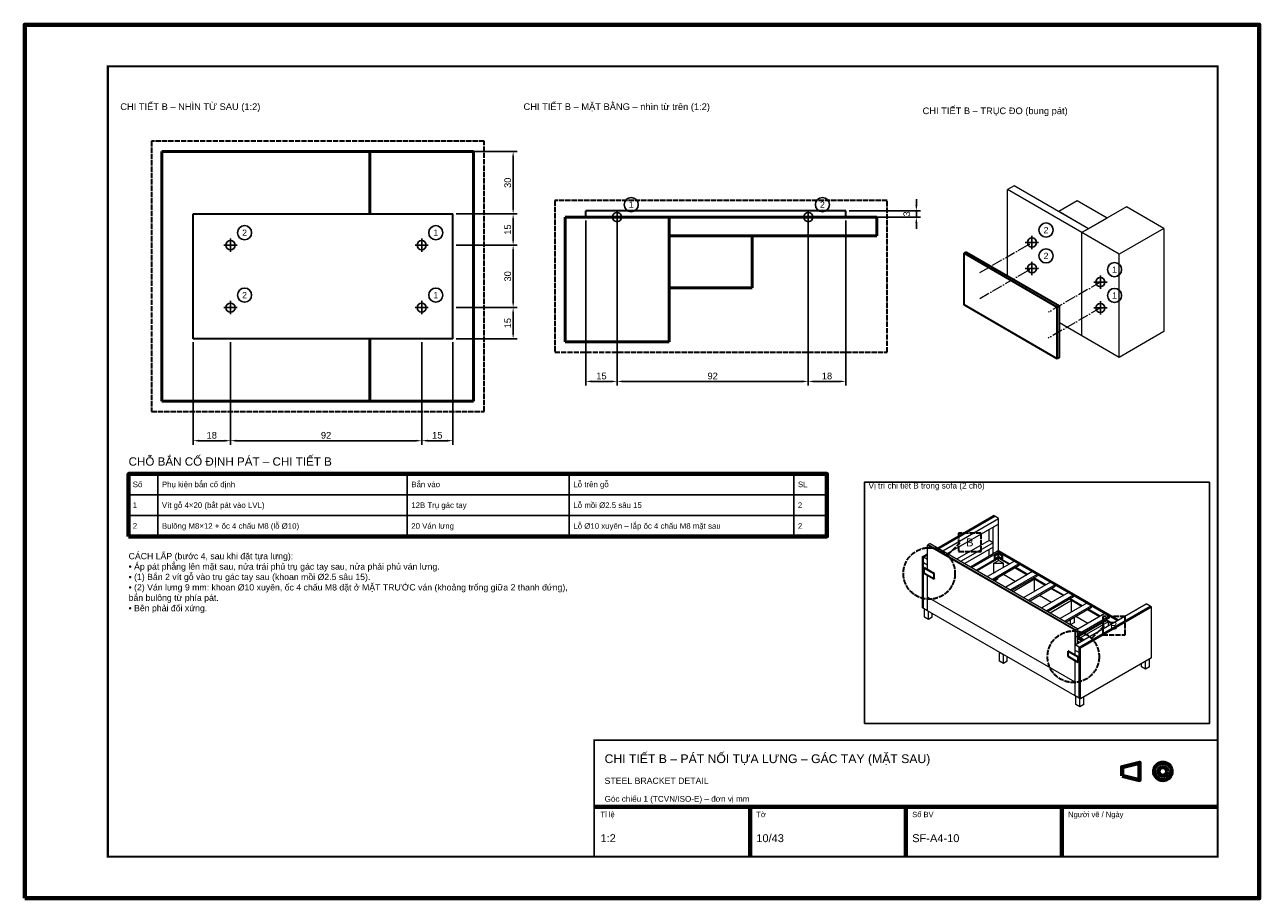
# Model space of a CAD drawing. Header units: millimetres. Extents: x 0 to 2970, y 0 to 2100.
import ezdxf
from ezdxf.enums import TextEntityAlignment as Align

# ---------------------------------------------------------------- set-up
doc = ezdxf.new("R2010")
doc.units = ezdxf.units.MM
doc.header["$LTSCALE"] = 10
doc.linetypes.add('DASHDOT', pattern=[3.556, 2.54, -0.508, 0, -0.508])
doc.linetypes.add('DASHED', pattern=[1.524, 1.27, -0.254])
for name, color, linetype, lineweight in [('0-KHUNG-BANVE', 7, 'CONTINUOUS', 70), ('1-NET-THAY', 7, 'CONTINUOUS', 50), ('10-PHU-KIEN', 1, 'CONTINUOUS', 25), ('11-SAT', 1, 'Continuous', 35), ('13-KHOANH-VUNG', 1, 'DASHED', 35), ('3-KICH-THUOC', 1, 'CONTINUOUS', 18), ('4-DUONG-BUNG', 4, 'DASHDOT', 18), ('6-CHU', 7, 'CONTINUOUS', 25), ('7-BANG-KE', 7, 'CONTINUOUS', 25), ('8-CUM-DA-LAP', 8, 'CONTINUOUS', 18)]:
    doc.layers.add(name, color=color, linetype=linetype, lineweight=lineweight)
doc.styles.add('VN', font='arial.ttf')
doc.dimstyles.new('A4', dxfattribs={"dimscale": 10, "dimtxt": 1.6, "dimasz": 1.4, "dimexe": 1, "dimexo": 0.8, "dimgap": 0.5, "dimtad": 1, "dimdec": 1, "dimtxsty": 'VN', "dimcen": 2.5, "dimclrd": 1, "dimclre": 1, "dimclrt": 7, "dimazin": 3, "dimtfac": 1, "dimtmove": 0, "dimatfit": 3})

msp = doc.modelspace()

# ---------------------------------------------------------------- linework, layer by layer
at = {"layer": '0-KHUNG-BANVE'}
for p, q in [((1370, 220), (2870, 220)), ((1745, 100), (1745, 220)), ((2120, 100), (2120, 220)), ((2495, 100), (2495, 220))]:
    msp.add_line(p, q, dxfattribs=at)
for points in [[(0, 0), (2970, 0), (2970, 2100), (0, 2100)], [(250, 870), (1930, 870), (1930, 1020), (250, 1020)], [(2640, 294.5), (2682, 284), (2682, 326), (2640, 315.5)]]:
    msp.add_lwpolyline(points, close=True, dxfattribs=at)
for points, const_width in [([(200, 100), (2870, 100), (2870, 2000), (200, 2000)], 5), ([(1370, 100), (2870, 100), (2870, 380), (1370, 380)], 4)]:
    msp.add_lwpolyline(points, close=True, dxfattribs=dict(at, const_width=const_width))
for radius in [21, 10.5]:
    msp.add_circle((2738, 305), radius, dxfattribs=at)
at = {"layer": '1-NET-THAY'}
for p, q in [((830, 1795), (330, 1795)), ((330, 1195), (330, 1795)), ((1080, 1795), (830, 1795)), ((830, 1645), (830, 1795)), ((1080, 1195), (1080, 1795)), ((1300, 1637.5), (1550, 1637.5)), ((1300, 1337.5), (1300, 1637.5)), ((1550, 1337.5), (1550, 1637.5)), ((1550, 1637.5), (2050, 1637.5)), ((2050, 1592.5), (2050, 1637.5)), ((1550, 1592.5), (1750, 1592.5)), ((1750, 1467.5), (1750, 1592.5)), ((1750, 1592.5), (2050, 1592.5)), ((1550, 1467.5), (1750, 1467.5)), ((830, 1195), (830, 1345)), ((1300, 1337.5), (1550, 1337.5)), ((830, 1195), (330, 1195)), ((1080, 1195), (830, 1195))]:
    msp.add_line(p, q, dxfattribs=at)
at = {"layer": '10-PHU-KIEN'}
for p, q in [((1409, 1637.5), (1441, 1637.5)), ((1425, 1621.5), (1425, 1653.5)), ((1869, 1637.5), (1901, 1637.5)), ((1885, 1621.5), (1885, 1653.5)), ((495, 1554), (495, 1586)), ((955, 1554), (955, 1586)), ((2406.99, 1576.35), (2438.99, 1576.35)), ((2422.99, 1560.35), (2422.99, 1592.35)), ((479, 1570), (511, 1570)), ((939, 1570), (971, 1570)), ((2422.99, 1498.31), (2422.99, 1530.31)), ((2406.99, 1514.31), (2438.99, 1514.31)), ((2587.76, 1465.22), (2587.76, 1497.22)), ((2571.76, 1481.22), (2603.76, 1481.22)), ((495, 1404), (495, 1436)), ((955, 1404), (955, 1436)), ((2587.76, 1403.17), (2587.76, 1435.17)), ((479, 1420), (511, 1420)), ((939, 1420), (971, 1420)), ((2571.76, 1419.17), (2603.76, 1419.17))]:
    msp.add_line(p, q, dxfattribs=at)
for centre, radius in [((1459, 1667.5), 17), ((1919, 1667.5), 17), ((1425, 1637.5), 11), ((1885, 1637.5), 11), ((529, 1600), 17), ((989, 1600), 17), ((2456.99, 1606.35), 17), ((495, 1570), 11), ((955, 1570), 11), ((2422.99, 1576.35), 11), ((2456.99, 1544.31), 17), ((2422.99, 1514.31), 11), ((2621.76, 1511.22), 17), ((2587.76, 1481.22), 11), ((529, 1450), 17), ((989, 1450), 17), ((2621.76, 1449.17), 17), ((495, 1420), 11), ((955, 1420), 11), ((2587.76, 1419.17), 11)]:
    msp.add_circle(centre, radius, dxfattribs=at)
at = {"layer": '11-SAT'}
for p, q in [((405, 1645), (1030, 1645)), ((405, 1345), (405, 1645)), ((1030, 1345), (1030, 1645)), ((1350, 1637.5), (1350, 1652.5)), ((1975, 1652.5), (1350, 1652.5)), ((1975, 1637.5), (1975, 1652.5)), ((2265.37, 1553.6), (2260, 1550.5)), ((2260, 1550.5), (2483.88, 1421.24)), ((2260, 1426.41), (2260, 1550.5)), ((2265.37, 1553.6), (2489.25, 1424.34)), ((2483.88, 1297.15), (2260, 1426.41)), ((2489.25, 1424.34), (2483.88, 1421.24)), ((2483.88, 1297.15), (2483.88, 1421.24)), ((2489.25, 1300.26), (2489.25, 1424.34)), ((1030, 1345), (405, 1345)), ((2489.25, 1300.26), (2483.88, 1297.15)), ((2333.39, 824.49), (2342.32, 829.64)), ((2333.39, 815.72), (2333.39, 824.49)), ((2333.39, 824.49), (2333.96, 824.16)), ((2333.39, 815.72), (2333.96, 815.39)), ((2333.96, 824.16), (2342.89, 829.32)), ((2333.96, 815.39), (2333.96, 824.16)), ((2333.96, 815.39), (2342.89, 820.54)), ((2342.32, 829.64), (2342.89, 829.97)), ((2342.89, 829.32), (2342.32, 829.64)), ((2352.38, 824.49), (2342.89, 829.97)), ((2342.89, 820.54), (2342.89, 829.32)), ((2342.89, 829.32), (2351.81, 824.16)), ((2342.89, 820.54), (2351.81, 815.39)), ((2351.81, 824.16), (2352.38, 824.49)), ((2351.81, 815.39), (2351.81, 824.16)), ((2351.81, 815.39), (2352.38, 815.72)), ((2352.38, 815.72), (2352.38, 824.49)), ((2164.35, 794.45), (2163.78, 794.12)), ((2163.78, 794.12), (2187.53, 780.41)), ((2163.78, 780.96), (2163.78, 794.12)), ((2187.53, 767.25), (2163.78, 780.96)), ((2164.35, 794.45), (2188.1, 780.74)), ((2188.1, 780.74), (2187.53, 780.41)), ((2187.53, 767.25), (2187.53, 780.41)), ((2188.1, 767.58), (2188.1, 780.74)), ((2188.1, 767.58), (2187.53, 767.25)), ((2533.57, 629.31), (2547.82, 621.08)), ((2533.57, 624.92), (2544.02, 618.89)), ((2510.97, 594.33), (2510.4, 594)), ((2510.97, 594.33), (2534.71, 580.62)), ((2536.42, 614.5), (2533.57, 616.15)), ((2510.4, 594), (2534.14, 580.29)), ((2510.4, 580.84), (2510.4, 594)), ((2534.14, 567.13), (2510.4, 580.84)), ((2534.71, 580.62), (2534.14, 580.29)), ((2534.14, 567.13), (2534.14, 580.29)), ((2534.71, 567.46), (2534.14, 567.13)), ((2534.71, 567.46), (2534.71, 580.62))]:
    msp.add_line(p, q, dxfattribs=at)
at = {"layer": '13-KHOANH-VUNG'}
for p, q in [((2220.58, 825.49), (2250.58, 855.49)), ((2567.2, 625.37), (2597.2, 655.37))]:
    msp.add_line(p, q, dxfattribs=at)
for points in [[(305, 1170), (1105, 1170), (1105, 1820), (305, 1820)], [(1275, 1312.5), (2075, 1312.5), (2075, 1677.5), (1275, 1677.5)], [(2246.58, 833.49), (2300.58, 833.49), (2300.58, 877.49), (2246.58, 877.49)], [(2593.2, 633.37), (2647.2, 633.37), (2647.2, 677.37), (2593.2, 677.37)]]:
    msp.add_lwpolyline(points, close=True, dxfattribs=at)
for centre in [(2175.94, 780.85), (2522.56, 580.73)]:
    msp.add_circle(centre, 62, dxfattribs=at)
at = {"layer": '4-DUONG-BUNG'}
for p, q in [((2297.61, 1503.97), (2422.99, 1576.35)), ((2297.61, 1441.92), (2422.99, 1514.31)), ((2587.76, 1481.22), (2462.39, 1408.83)), ((2587.76, 1419.17), (2462.39, 1346.79))]:
    msp.add_line(p, q, dxfattribs=at)
at = {"layer": '7-BANG-KE'}
for points in [[(250, 970), (320, 970), (320, 1020), (250, 1020)], [(320, 970), (920, 970), (920, 1020), (320, 1020)], [(920, 970), (1310, 970), (1310, 1020), (920, 1020)], [(1310, 970), (1850, 970), (1850, 1020), (1310, 1020)], [(1850, 970), (1930, 970), (1930, 1020), (1850, 1020)], [(2020, 420), (2850, 420), (2850, 1000), (2020, 1000)], [(250, 920), (320, 920), (320, 970), (250, 970)], [(320, 920), (920, 920), (920, 970), (320, 970)], [(920, 920), (1310, 920), (1310, 970), (920, 970)], [(1310, 920), (1850, 920), (1850, 970), (1310, 970)], [(1850, 920), (1930, 920), (1930, 970), (1850, 970)], [(250, 870), (320, 870), (320, 920), (250, 920)], [(320, 870), (920, 870), (920, 920), (320, 920)], [(920, 870), (1310, 870), (1310, 920), (920, 920)], [(1310, 870), (1850, 870), (1850, 920), (1310, 920)], [(1850, 870), (1930, 870), (1930, 920), (1850, 920)]]:
    msp.add_lwpolyline(points, close=True, dxfattribs=at)
at = {"layer": '8-CUM-DA-LAP'}
for p, q in [((2380, 1712.85), (2363.88, 1703.54)), ((2363.88, 1496.73), (2363.88, 1703.54)), ((2542.99, 1600.13), (2363.88, 1703.54)), ((2559.1, 1609.44), (2380, 1712.85)), ((2532.24, 1676.65), (2487.46, 1650.8)), ((2603.88, 1635.29), (2532.24, 1676.65)), ((2559.1, 1609.44), (2487.46, 1650.8)), ((2650.45, 1662.18), (2542.99, 1600.13)), ((2603.88, 1635.29), (2559.1, 1609.44)), ((2740, 1610.47), (2650.45, 1662.18)), ((2559.1, 1609.44), (2542.99, 1600.13)), ((2740, 1610.47), (2632.54, 1548.43)), ((2740, 1610.47), (2740, 1362.3)), ((2632.54, 1548.43), (2542.99, 1600.13)), ((2542.99, 1351.96), (2542.99, 1600.13)), ((2632.54, 1300.26), (2632.54, 1548.43)), ((2542.99, 1351.96), (2489.25, 1382.98)), ((2632.54, 1300.26), (2542.99, 1351.96)), ((2740, 1362.3), (2632.54, 1300.26)), ((2196.45, 842.58), (2330.54, 920)), ((2199.3, 840.94), (2333.39, 918.36)), ((2208.8, 835.46), (2342.89, 912.87)), ((2342.89, 899.71), (2220.19, 828.88)), ((2329.59, 892.04), (2342.89, 899.71)), ((2329.59, 854.76), (2329.59, 892.04)), ((2333.39, 918.36), (2330.54, 920)), ((2342.89, 912.87), (2333.39, 918.36)), ((2342.89, 899.71), (2342.89, 912.87)), ((2342.89, 836.11), (2342.89, 899.71)), ((2320.09, 860.24), (2320.09, 886.56)), ((2173.66, 850.26), (2171.95, 849.27)), ((2171.95, 849.27), (2527.11, 644.22)), ((2171.95, 790.06), (2171.95, 849.27)), ((2178.41, 853), (2173.66, 850.26)), ((2173.66, 850.26), (2528.82, 645.21)), ((2178.41, 853), (2533.57, 647.95)), ((2320.09, 860.24), (2242.98, 815.72)), ((2329.59, 854.76), (2252.48, 810.24)), ((2329.59, 843.79), (2261.98, 804.75)), ((2275.27, 797.08), (2339.47, 834.14)), ((2278.69, 795.1), (2342.89, 832.17)), ((2329.59, 854.76), (2320.09, 860.24)), ((2320.09, 822.96), (2320.09, 838.31)), ((2329.59, 843.79), (2329.59, 854.76)), ((2329.59, 828.44), (2329.59, 843.79)), ((2342.89, 836.11), (2339.47, 834.14)), ((2342.89, 832.17), (2339.47, 834.14)), ((2339.47, 834.14), (2609.29, 678.36)), ((2342.89, 836.11), (2631.57, 669.44)), ((2342.89, 829.97), (2342.89, 832.17)), ((2159.61, 821.31), (2171.95, 828.44)), ((2162.45, 819.67), (2159.61, 821.31)), ((2159.61, 698.5), (2159.61, 821.31)), ((2162.45, 819.67), (2171.95, 825.15)), ((2171.95, 814.18), (2162.45, 819.67)), ((2162.45, 806.51), (2162.45, 819.67)), ((2171.95, 801.03), (2162.45, 806.51)), ((2162.45, 696.85), (2162.45, 806.51)), ((2342.89, 819.01), (2290.09, 788.52)), ((2291.42, 787.76), (2342.89, 817.47)), ((2380.73, 810.32), (2316.53, 773.26)), ((2392.12, 803.74), (2327.93, 766.68)), ((2331.49, 805.41), (2342.89, 811.99)), ((2331.49, 805.41), (2354.28, 805.41)), ((2331.49, 783.48), (2331.49, 805.41)), ((2342.89, 817.47), (2341.56, 818.24)), ((2342.89, 819.01), (2342.89, 820.54)), ((2369.33, 803.74), (2342.89, 819.01)), ((2342.89, 811.99), (2342.89, 817.47)), ((2342.89, 817.47), (2368, 802.97)), ((2354.28, 805.41), (2342.89, 811.99)), ((2354.28, 795.05), (2354.28, 805.41)), ((2392.12, 803.74), (2380.73, 810.32)), ((2392.12, 799.79), (2392.12, 803.74)), ((2171.95, 724.27), (2171.95, 776.24)), ((2392.12, 799.79), (2331.35, 764.7)), ((2331.49, 783.48), (2334.24, 783.48)), ((2383.05, 761.38), (2354.33, 777.97)), ((2424.27, 785.18), (2360.07, 748.12)), ((2435.66, 778.6), (2371.47, 741.54)), ((2435.66, 774.65), (2374.89, 739.56)), ((2382.82, 794.42), (2411.54, 777.83)), ((2412.87, 778.6), (2384.15, 795.19)), ((2435.66, 778.6), (2424.27, 785.18)), ((2435.66, 774.65), (2435.66, 778.6)), ((2340.99, 767.03), (2334.15, 763.08)), ((2340.99, 767.03), (2340.99, 770.27)), ((2377.83, 737.86), (2429.3, 767.58)), ((2467.81, 760.04), (2403.61, 722.98)), ((2479.21, 753.46), (2415.01, 716.4)), ((2479.21, 749.51), (2418.43, 714.43)), ((2429.3, 767.58), (2426.36, 769.28)), ((2426.36, 769.28), (2455.08, 752.69)), ((2456.41, 753.46), (2427.69, 770.05)), ((2429.3, 737.81), (2429.3, 767.58)), ((2479.21, 753.46), (2467.81, 760.04)), ((2469.9, 744.14), (2498.63, 727.56)), ((2499.96, 728.32), (2471.23, 744.91)), ((2479.21, 749.51), (2479.21, 753.46)), ((2527.11, 519.21), (2171.95, 724.27)), ((2171.95, 691.37), (2171.95, 724.27)), ((2470.14, 711.11), (2441.41, 727.69)), ((2511.35, 734.9), (2447.16, 697.84)), ((2522.75, 728.32), (2458.55, 691.26)), ((2522.75, 724.38), (2461.97, 689.29)), ((2466.62, 686.6), (2518.09, 716.32)), ((2522.75, 728.32), (2511.35, 734.9)), ((2518.09, 716.32), (2513.44, 719)), ((2543.5, 703.19), (2514.77, 719.77)), ((2518.09, 688.52), (2518.09, 716.32)), ((2518.09, 716.32), (2542.17, 702.42)), ((2522.75, 724.38), (2522.75, 728.32)), ((2162.45, 696.85), (2159.61, 698.5)), ((2171.95, 691.37), (2162.45, 696.85)), ((2164.35, 676.02), (2164.35, 695.76)), ((2527.11, 486.32), (2171.95, 691.37)), ((2173.85, 670.54), (2173.85, 690.27)), ((2183.35, 676.02), (2183.35, 684.79)), ((2554.89, 709.77), (2490.7, 672.7)), ((2566.29, 703.19), (2502.09, 666.12)), ((2566.29, 699.24), (2505.51, 664.15)), ((2527.11, 609.13), (2698.05, 707.82)), ((2598.43, 684.63), (2533.57, 647.18)), ((2536.61, 603.65), (2707.55, 702.34)), ((2539.46, 602), (2710.39, 700.69)), ((2566.29, 703.19), (2554.89, 709.77)), ((2556.98, 693.87), (2585.71, 677.28)), ((2587.04, 678.05), (2558.31, 694.63)), ((2566.29, 699.24), (2566.29, 703.19)), ((2609.83, 678.05), (2598.43, 684.63)), ((2707.55, 702.34), (2698.05, 707.82)), ((2710.39, 700.69), (2707.55, 702.34)), ((2710.39, 577.88), (2710.39, 700.69)), ((2173.85, 670.54), (2164.35, 676.02)), ((2183.35, 676.02), (2173.85, 670.54)), ((2506.22, 663.74), (2506.22, 664.56)), ((2515.72, 658.26), (2515.72, 670.04)), ((2525.22, 662.86), (2516.48, 657.82)), ((2525.22, 662.86), (2525.22, 675.53)), ((2557.22, 660.83), (2528.49, 677.42)), ((2609.83, 678.05), (2533.57, 634.02)), ((2609.83, 674.1), (2533.57, 630.07)), ((2534.52, 628.76), (2602.14, 667.79)), ((2539.27, 626.02), (2606.88, 665.05)), ((2600.52, 668.73), (2615.43, 660.12)), ((2616.76, 660.89), (2601.85, 669.49)), ((2606.88, 665.05), (2602.14, 667.79)), ((2606.88, 655.18), (2606.88, 665.05)), ((2609.83, 674.1), (2609.83, 678.05)), ((2609.83, 678.05), (2628.16, 667.47)), ((2528.82, 645.21), (2527.11, 644.22)), ((2527.11, 609.13), (2527.11, 644.22)), ((2533.57, 647.95), (2528.82, 645.21)), ((2528.82, 610.12), (2528.82, 645.21)), ((2533.57, 630.4), (2528.82, 627.66)), ((2533.57, 630.4), (2533.57, 647.95)), ((2533.57, 612.86), (2533.57, 630.4)), ((2573.65, 651.35), (2572.03, 652.28)), ((2536.61, 603.65), (2527.11, 609.13)), ((2527.11, 595.97), (2527.11, 609.13)), ((2536.61, 590.49), (2527.11, 595.97)), ((2527.11, 585.01), (2527.11, 595.97)), ((2539.46, 602), (2536.61, 603.65)), ((2536.61, 480.83), (2536.61, 603.65)), ((2539.46, 479.19), (2539.46, 602)), ((2344.78, 591.59), (2354.28, 586.1)), ((2344.78, 569.65), (2344.78, 591.59)), ((2354.28, 564.17), (2344.78, 569.65)), ((2354.28, 564.17), (2354.28, 586.1)), ((2363.78, 569.65), (2354.28, 564.17)), ((2363.78, 569.65), (2363.78, 580.62)), ((2527.11, 486.32), (2527.11, 571.19)), ((2710.39, 577.88), (2539.46, 479.19)), ((2696.15, 551.01), (2696.15, 569.65)), ((2705.65, 556.5), (2705.65, 575.14)), ((2686.65, 556.5), (2686.65, 564.17)), ((2696.15, 551.01), (2686.65, 556.5)), ((2705.65, 556.5), (2696.15, 551.01)), ((2536.61, 480.83), (2527.11, 486.32)), ((2529.01, 465.48), (2529.01, 485.22)), ((2539.46, 479.19), (2536.61, 480.83)), ((2538.51, 460), (2538.51, 479.74)), ((2548.01, 465.48), (2548.01, 484.12)), ((2538.51, 460), (2529.01, 465.48)), ((2548.01, 465.48), (2538.51, 460))]:
    msp.add_line(p, q, dxfattribs=at)

# ---------------------------------------------------------------- texts
at = {"layer": '10-PHU-KIEN', "color": 1, "style": 'VN'}
for s, p in [('1', (1459, 1667.5)), ('2', (1919, 1667.5)), ('2', (529, 1600)), ('1', (989, 1600)), ('2', (2456.99, 1606.35)), ('2', (2456.99, 1544.31)), ('1', (2621.76, 1511.22)), ('2', (529, 1450)), ('1', (989, 1450)), ('1', (2621.76, 1449.17))]:
    msp.add_text(s, height=15, dxfattribs=at).set_placement(p, align=Align.MIDDLE_CENTER)
at = {"layer": '13-KHOANH-VUNG', "color": 1, "style": 'VN'}
for p in [(2273.58, 855.49), (2620.2, 655.37)]:
    msp.add_text('B', height=19, dxfattribs=at).set_placement(p, align=Align.MIDDLE_CENTER)
at = {"layer": '6-CHU', "style": 'VN'}
for s, height, p in [('CHI TIẾT B – NHÌN TỪ SAU (1:2)', 16, (230, 1895)), ('CHI TIẾT B – MẶT BẰNG – nhìn từ trên (1:2)', 16, (1200, 1895)), ('CHI TIẾT B – TRỤC ĐO (bung pát)', 16, (2160, 1885)), ('Vị trí chi tiết B trong sofa (2 chỗ)', 14, (2030, 985)), ('CHI TIẾT B – PÁT NỐI TỰA LƯNG – GÁC TAY (MẶT SAU)', 21, (1395, 325)), ('STEEL BRACKET DETAIL', 15, (1395, 275)), ('Góc chiếu 1 (TCVN/ISO-E) – đơn vị mm', 14, (1395, 232)), ('Tỉ lệ', 13, (1385, 195)), ('Tờ', 13, (1760, 195)), ('Số BV', 13, (2135, 195)), ('Người vẽ / Ngày', 13, (2510, 195)), ('1:2', 19, (1385, 135)), ('10/43', 19, (1760, 135)), ('SF-A4-10', 19, (2135, 135))]:
    msp.add_text(s, height=height, dxfattribs=at).set_placement(p)
at = {"layer": '6-CHU', "insert": (250, 830), "char_height": 15, "width": 1080, "attachment_point": 1, "style": 'VN'}
msp.add_mtext('CÁCH LẮP (bước 4, sau khi đặt tựa lưng):\\P• Áp pát phẳng lên mặt sau, nửa trái phủ trụ gác tay sau, nửa phải phủ ván lưng.\\P• (1) Bắn 2 vít gỗ vào trụ gác tay sau (khoan mồi %%c2.5 sâu 15).\\P• (2) Ván lưng 9 mm: khoan %%c10 xuyên, ốc 4 chấu M8 đặt ở MẶT TRƯỚC ván (khoảng trống giữa 2 thanh đứng), bắn bulông từ phía pát.\\P• Bên phải đối xứng.', dxfattribs=at)
at = {"layer": '7-BANG-KE', "style": 'VN'}
msp.add_text('CHỖ BẮN CỐ ĐỊNH PÁT – CHI TIẾT B', height=20, dxfattribs=at).set_placement((250, 1040))
for s, p in [('Số', (260, 995)), ('Phụ kiện bắn cố định', (330, 995)), ('Bắn vào', (930, 995)), ('Lỗ trên gỗ', (1320, 995)), ('SL', (1860, 995)), ('1', (260, 945)), ('Vít gỗ 4×20 (bắt pát vào LVL)', (330, 945)), ('12B Trụ gác tay', (930, 945)), ('Lỗ mồi %%c2.5 sâu 15', (1320, 945)), ('2', (1860, 945)), ('2', (260, 895)), ('Bulông M8×12 + ốc 4 chấu M8 (lỗ %%c10)', (330, 895)), ('20 Ván lưng', (930, 895)), ('Lỗ %%c10 xuyên – lắp ốc 4 chấu M8 mặt sau', (1320, 895)), ('2', (1860, 895))]:
    msp.add_text(s, height=13.5, dxfattribs=at).set_placement(p, align=Align.MIDDLE_LEFT)

# ---------------------------------------------------------------- dimensions: what is measured, and where the dimension line sits
at = {"layer": '3-KICH-THUOC'}
for base, p1, p2 in [((1175, 1645), (1030, 1645), (1030, 1795)), ((2145, 1637.5), (1975, 1637.5), (1975, 1652.5)), ((1175, 1570), (1030, 1570), (1030, 1645)), ((1175, 1420), (1030, 1420), (1030, 1570)), ((1175, 1345), (1030, 1345), (1030, 1420))]:
    msp.add_linear_dim(base=base, p1=p1, p2=p2, angle=90, dimstyle='A4', override={"dimlfac": 0.2}, dxfattribs=at).render()
for base, p1, p2 in [((1350, 1242.5), (1350, 1637.5), (1425, 1637.5)), ((1425, 1242.5), (1425, 1637.5), (1885, 1637.5)), ((1885, 1242.5), (1885, 1637.5), (1975, 1637.5)), ((405, 1100), (405, 1345), (495, 1345)), ((495, 1100), (495, 1345), (955, 1345)), ((955, 1100), (955, 1345), (1030, 1345))]:
    msp.add_linear_dim(base=base, p1=p1, p2=p2, dimstyle='A4', override={"dimlfac": 0.2}, dxfattribs=at).render()

doc.saveas('drawing.dxf')
